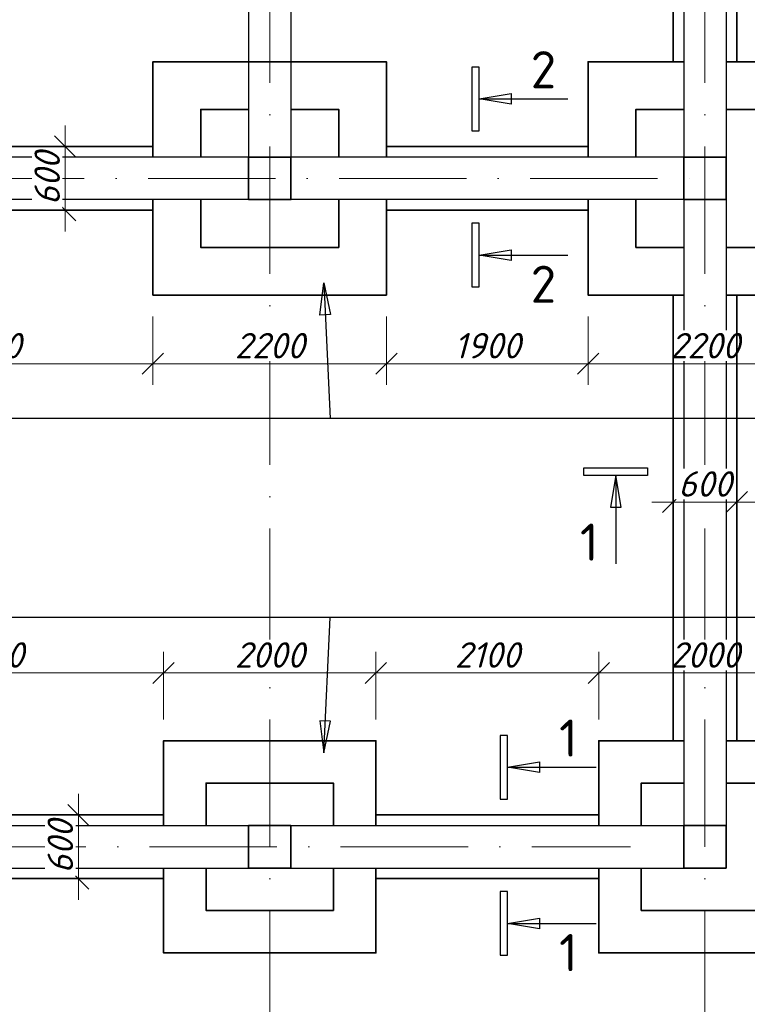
# Model space of a CAD drawing. Header units: millimetres. Extents: x 363306 to 7757304, y 1022887 to 1207196.
# Tile 16 of 256: x 498888 to 505743, y 1068300 to 1077581. Entities that reach past the tile are written whole.
import ezdxf

# ---------------------------------------------------------------- set-up
doc = ezdxf.new("R2010")
doc.units = ezdxf.units.MM
doc.linetypes.add('ACAD_ISO10W100', pattern=[18, 12, -3, 0, -3])
doc.layers.add('kcd_tx', color=7, linetype='Continuous')
doc.layers.add('размеры', color=12, linetype='Continuous', lineweight=15)
doc.styles.get("Standard").update_dxf_attribs({"font": 'isocpeui.ttf'})
doc.dimstyles.new('Санжар', dxfattribs={"dimtxt": 240, "dimasz": 200, "dimexe": 200, "dimexo": 200, "dimgap": 50, "dimtad": 1, "dimdec": 0, "dimtxsty": 'Standard', "dimblk": 'OBLIQUE', "dimcen": 2.5, "dimdle": 200, "dimclrd": 152, "dimclre": 152, "dimclrt": 152, "dimadec": 0, "dimazin": 0, "dimtfac": 1, "dimtdec": 0, "dimtmove": 0, "dimatfit": 3, "dimldrblk": 'OBLIQUE', "dimfxl": 0, "dimlwd": 0, "dimlwe": 0, "dimarcsym": 0})

# ---------------------------------------------------------------- blocks, each defined once
blk = doc.blocks.new('_Oblique')
at = {"color": 0, "linetype": 'ByBlock', "lineweight": -2}
blk.add_line((-0.5, -0.5), (0.5, 0.5), dxfattribs=at)
blk = doc.blocks.new('*D400')
at = {"linetype": 'Continuous', "lineweight": 0, "transparency": 16777216}
for p, q in [((496943.5, 1070984.8), (496943.5, 1071623.2)), ((500243.5, 1070984.8), (500243.5, 1071623.2)), ((496743.5, 1071423.2), (500443.5, 1071423.2))]:
    blk.add_line(p, q, dxfattribs=at)
at = {"layer": 'Defpoints', "color": 0, "lineweight": 25, "transparency": 16777216}
for p in [(500243.5, 1071423.2), (496943.5, 1070784.8), (500243.5, 1070784.8)]:
    blk.add_point(p, dxfattribs=at)
at = {"lineweight": 0, "transparency": 16777216, "xscale": 200, "yscale": 200, "zscale": 200, "rotation": 180}
blk.add_blockref('_Oblique', (496943.5, 1071423.2), dxfattribs=at)
at = {"lineweight": 0, "transparency": 16777216, "xscale": 200, "yscale": 200, "zscale": 200}
blk.add_blockref('_Oblique', (500243.5, 1071423.2), dxfattribs=at)
at = {"lineweight": 0, "transparency": 16777216, "insert": (498593.5, 1071593.2), "char_height": 240, "attachment_point": 5, "bg_fill": 3, "box_fill_scale": 1.1, "bg_fill_color": 256, "bg_fill_true_color": 13158600, "bg_fill_transparency": 0}
blk.add_mtext('3300', dxfattribs=at)
blk = doc.blocks.new('*D265')
at = {"linetype": 'Continuous', "lineweight": 0, "transparency": 16777216}
for p, q in [((500243.5, 1070984.8), (500243.5, 1071623.2)), ((502243.5, 1070984.8), (502243.5, 1071623.2)), ((500043.5, 1071423.2), (502443.5, 1071423.2))]:
    blk.add_line(p, q, dxfattribs=at)
at = {"layer": 'Defpoints', "color": 0, "lineweight": 25, "transparency": 16777216}
for p in [(502243.5, 1071423.2), (500243.5, 1070784.8), (502243.5, 1070784.8)]:
    blk.add_point(p, dxfattribs=at)
at = {"lineweight": 0, "transparency": 16777216, "xscale": 200, "yscale": 200, "zscale": 200, "rotation": 180}
blk.add_blockref('_Oblique', (500243.5, 1071423.2), dxfattribs=at)
at = {"lineweight": 0, "transparency": 16777216, "xscale": 200, "yscale": 200, "zscale": 200}
blk.add_blockref('_Oblique', (502243.5, 1071423.2), dxfattribs=at)
at = {"lineweight": 0, "transparency": 16777216, "insert": (501243.5, 1071593.2), "char_height": 240, "attachment_point": 5, "bg_fill": 3, "box_fill_scale": 1.1, "bg_fill_color": 256, "bg_fill_true_color": 13158600, "bg_fill_transparency": 0}
blk.add_mtext('2000', dxfattribs=at)
blk = doc.blocks.new('*D401')
at = {"linetype": 'Continuous', "lineweight": 0, "transparency": 16777216}
for p, q in [((502243.5, 1070984.8), (502243.5, 1071623.2)), ((504343.5, 1070984.8), (504343.5, 1071623.2)), ((502043.5, 1071423.2), (504543.5, 1071423.2))]:
    blk.add_line(p, q, dxfattribs=at)
at = {"layer": 'Defpoints', "color": 0, "lineweight": 25, "transparency": 16777216}
for p in [(504343.5, 1071423.2), (502243.5, 1070784.8), (504343.5, 1070784.8)]:
    blk.add_point(p, dxfattribs=at)
at = {"lineweight": 0, "transparency": 16777216, "xscale": 200, "yscale": 200, "zscale": 200, "rotation": 180}
blk.add_blockref('_Oblique', (502243.5, 1071423.2), dxfattribs=at)
at = {"lineweight": 0, "transparency": 16777216, "xscale": 200, "yscale": 200, "zscale": 200}
blk.add_blockref('_Oblique', (504343.5, 1071423.2), dxfattribs=at)
at = {"lineweight": 0, "transparency": 16777216, "insert": (503293.5, 1071593.2), "char_height": 240, "attachment_point": 5, "bg_fill": 3, "box_fill_scale": 1.1, "bg_fill_color": 256, "bg_fill_true_color": 13158600, "bg_fill_transparency": 0}
blk.add_mtext('2100', dxfattribs=at)
blk = doc.blocks.new('*D402')
at = {"linetype": 'Continuous', "lineweight": 0, "transparency": 16777216}
for p, q in [((504343.5, 1070984.8), (504343.5, 1071623.2)), ((506343.5, 1070984.8), (506343.5, 1071623.2)), ((504143.5, 1071423.2), (506543.5, 1071423.2))]:
    blk.add_line(p, q, dxfattribs=at)
at = {"layer": 'Defpoints', "color": 0, "lineweight": 25, "transparency": 16777216}
for p in [(506343.5, 1071423.2), (504343.5, 1070784.8), (506343.5, 1070784.8)]:
    blk.add_point(p, dxfattribs=at)
at = {"lineweight": 0, "transparency": 16777216, "xscale": 200, "yscale": 200, "zscale": 200, "rotation": 180}
blk.add_blockref('_Oblique', (504343.5, 1071423.2), dxfattribs=at)
at = {"lineweight": 0, "transparency": 16777216, "xscale": 200, "yscale": 200, "zscale": 200}
blk.add_blockref('_Oblique', (506343.5, 1071423.2), dxfattribs=at)
at = {"lineweight": 0, "transparency": 16777216, "insert": (505343.5, 1071593.2), "char_height": 240, "attachment_point": 5, "bg_fill": 3, "box_fill_scale": 1.1, "bg_fill_color": 256, "bg_fill_true_color": 13158600, "bg_fill_transparency": 0}
blk.add_mtext('2000', dxfattribs=at)
blk = doc.blocks.new('*D354')
at = {"linetype": 'Continuous', "lineweight": 0, "transparency": 16777216}
for p, q in [((497043.5, 1074784.8), (497043.5, 1074138.3)), ((500143.5, 1074784.8), (500143.5, 1074138.3)), ((496843.5, 1074338.3), (500343.5, 1074338.3))]:
    blk.add_line(p, q, dxfattribs=at)
at = {"layer": 'Defpoints', "color": 0, "lineweight": 25, "transparency": 16777216}
for p in [(497043.5, 1074984.8), (500143.5, 1074984.8), (500143.5, 1074338.3)]:
    blk.add_point(p, dxfattribs=at)
at = {"lineweight": 0, "transparency": 16777216, "xscale": 200, "yscale": 200, "zscale": 200, "rotation": 180}
blk.add_blockref('_Oblique', (497043.5, 1074338.3), dxfattribs=at)
at = {"lineweight": 0, "transparency": 16777216, "xscale": 200, "yscale": 200, "zscale": 200}
blk.add_blockref('_Oblique', (500143.5, 1074338.3), dxfattribs=at)
at = {"lineweight": 0, "transparency": 16777216, "insert": (498593.5, 1074508.3), "char_height": 240, "attachment_point": 5, "bg_fill": 3, "box_fill_scale": 1.1, "bg_fill_color": 256, "bg_fill_true_color": 13158600, "bg_fill_transparency": 0}
blk.add_mtext('3100', dxfattribs=at)
blk = doc.blocks.new('*D199')
at = {"linetype": 'Continuous', "lineweight": 0, "transparency": 16777216}
for p, q in [((500143.5, 1074784.8), (500143.5, 1074138.3)), ((502343.5, 1074784.8), (502343.5, 1074138.3)), ((499943.5, 1074338.3), (502543.5, 1074338.3))]:
    blk.add_line(p, q, dxfattribs=at)
at = {"layer": 'Defpoints', "color": 0, "lineweight": 25, "transparency": 16777216}
for p in [(500143.5, 1074984.8), (502343.5, 1074984.8), (502343.5, 1074338.3)]:
    blk.add_point(p, dxfattribs=at)
at = {"lineweight": 0, "transparency": 16777216, "xscale": 200, "yscale": 200, "zscale": 200, "rotation": 180}
blk.add_blockref('_Oblique', (500143.5, 1074338.3), dxfattribs=at)
at = {"lineweight": 0, "transparency": 16777216, "xscale": 200, "yscale": 200, "zscale": 200}
blk.add_blockref('_Oblique', (502343.5, 1074338.3), dxfattribs=at)
at = {"lineweight": 0, "transparency": 16777216, "insert": (501243.5, 1074508.3), "char_height": 240, "attachment_point": 5, "bg_fill": 3, "box_fill_scale": 1.1, "bg_fill_color": 256, "bg_fill_true_color": 13158600, "bg_fill_transparency": 0}
blk.add_mtext('2200', dxfattribs=at)
blk = doc.blocks.new('*D355')
at = {"linetype": 'Continuous', "lineweight": 0, "transparency": 16777216}
for p, q in [((502343.5, 1074784.8), (502343.5, 1074138.3)), ((504243.5, 1074784.8), (504243.5, 1074138.3)), ((502143.5, 1074338.3), (504443.5, 1074338.3))]:
    blk.add_line(p, q, dxfattribs=at)
at = {"layer": 'Defpoints', "color": 0, "lineweight": 25, "transparency": 16777216}
for p in [(502343.5, 1074984.8), (504243.5, 1074984.8), (504243.5, 1074338.3)]:
    blk.add_point(p, dxfattribs=at)
at = {"lineweight": 0, "transparency": 16777216, "xscale": 200, "yscale": 200, "zscale": 200, "rotation": 180}
blk.add_blockref('_Oblique', (502343.5, 1074338.3), dxfattribs=at)
at = {"lineweight": 0, "transparency": 16777216, "xscale": 200, "yscale": 200, "zscale": 200}
blk.add_blockref('_Oblique', (504243.5, 1074338.3), dxfattribs=at)
at = {"lineweight": 0, "transparency": 16777216, "insert": (503293.5, 1074508.3), "char_height": 240, "attachment_point": 5, "bg_fill": 3, "box_fill_scale": 1.1, "bg_fill_color": 256, "bg_fill_true_color": 13158600, "bg_fill_transparency": 0}
blk.add_mtext('1900', dxfattribs=at)
blk = doc.blocks.new('*D356')
at = {"linetype": 'Continuous', "lineweight": 0, "transparency": 16777216}
for p, q in [((504243.5, 1074784.8), (504243.5, 1074138.3)), ((506443.5, 1074784.8), (506443.5, 1074138.3)), ((504043.5, 1074338.3), (506643.5, 1074338.3))]:
    blk.add_line(p, q, dxfattribs=at)
at = {"layer": 'Defpoints', "color": 0, "lineweight": 25, "transparency": 16777216}
for p in [(504243.5, 1074984.8), (506443.5, 1074984.8), (506443.5, 1074338.3)]:
    blk.add_point(p, dxfattribs=at)
at = {"lineweight": 0, "transparency": 16777216, "xscale": 200, "yscale": 200, "zscale": 200, "rotation": 180}
blk.add_blockref('_Oblique', (504243.5, 1074338.3), dxfattribs=at)
at = {"lineweight": 0, "transparency": 16777216, "xscale": 200, "yscale": 200, "zscale": 200}
blk.add_blockref('_Oblique', (506443.5, 1074338.3), dxfattribs=at)
at = {"lineweight": 0, "transparency": 16777216, "insert": (505343.5, 1074508.3), "char_height": 240, "attachment_point": 5, "bg_fill": 3, "box_fill_scale": 1.1, "bg_fill_color": 256, "bg_fill_true_color": 13158600, "bg_fill_transparency": 0}
blk.add_mtext('2200', dxfattribs=at)
blk = doc.blocks.new('*D358')
at = {"layer": 'Defpoints', "color": 0, "lineweight": 25, "transparency": 16777216}
for p in [(499441.1, 1070084.8), (499659.3, 1070084.8, 0), (499659.3, 1069484.8, 0)]:
    blk.add_point(p, dxfattribs=at)
at = {"layer": 'kcd_tx', "lineweight": 0, "transparency": 16777216}
for p, q in [((499441.1, 1069284.8), (499441.1, 1070284.8)), ((499459.3, 1070084.8), (499241.1, 1070084.8)), ((499459.3, 1069484.8), (499241.1, 1069484.8))]:
    blk.add_line(p, q, dxfattribs=at)
at = {"layer": 'kcd_tx', "lineweight": 0, "transparency": 16777216, "xscale": 200, "yscale": 200, "zscale": 200}
for p, rotation in [((499441.1, 1070084.8), 90), ((499441.1, 1069484.8), 270)]:
    blk.add_blockref('_Oblique', p, dxfattribs=dict(at, rotation=rotation))
at = {"layer": 'kcd_tx', "lineweight": 40, "transparency": 16777216, "insert": (499271.1, 1069784.8), "char_height": 240, "attachment_point": 5, "rotation": 90, "bg_fill": 3, "box_fill_scale": 1.1, "bg_fill_color": 256, "bg_fill_true_color": 13158600, "bg_fill_transparency": 0}
blk.add_mtext('600', dxfattribs=at)
blk = doc.blocks.new('*D205')
at = {"layer": 'Defpoints', "color": 0, "lineweight": 25, "transparency": 16777216}
for p in [(499317.2, 1076384.8), (499535.3, 1076384.8, 0), (499535.3, 1075784.8, 0)]:
    blk.add_point(p, dxfattribs=at)
at = {"layer": 'kcd_tx', "lineweight": 0, "transparency": 16777216}
for p, q in [((499317.2, 1075584.8), (499317.2, 1076584.8)), ((499335.3, 1076384.8), (499117.2, 1076384.8)), ((499335.3, 1075784.8), (499117.2, 1075784.8))]:
    blk.add_line(p, q, dxfattribs=at)
at = {"layer": 'kcd_tx', "lineweight": 0, "transparency": 16777216, "xscale": 200, "yscale": 200, "zscale": 200}
for p, rotation in [((499317.2, 1076384.8), 90), ((499317.2, 1075784.8), 270)]:
    blk.add_blockref('_Oblique', p, dxfattribs=dict(at, rotation=rotation))
at = {"layer": 'kcd_tx', "lineweight": 40, "transparency": 16777216, "insert": (499147.2, 1076084.8), "char_height": 240, "attachment_point": 5, "rotation": 90, "bg_fill": 3, "box_fill_scale": 1.1, "bg_fill_color": 256, "bg_fill_true_color": 13158600, "bg_fill_transparency": 0}
blk.add_mtext('600', dxfattribs=at)
blk = doc.blocks.new('*D209')
at = {"layer": 'Defpoints', "color": 0, "lineweight": 25, "transparency": 16777216}
blk.add_point((505643.5, 1073034.8), dxfattribs=at)
at = {"layer": 'kcd_tx', "lineweight": 0, "transparency": 16777216}
for p, q in [((504843.5, 1073034.8), (505843.5, 1073034.8)), ((505043.5, 1073035.5), (505043.5, 1072834.8)), ((505643.5, 1073035.5), (505643.5, 1072834.8))]:
    blk.add_line(p, q, dxfattribs=at)
at = {"layer": 'kcd_tx', "lineweight": 0, "transparency": 16777216, "xscale": 200, "yscale": 200, "zscale": 200, "rotation": 180}
blk.add_blockref('_Oblique', (505043.5, 1073034.8), dxfattribs=at)
at = {"layer": 'kcd_tx', "lineweight": 0, "transparency": 16777216, "xscale": 200, "yscale": 200, "zscale": 200}
blk.add_blockref('_Oblique', (505643.5, 1073034.8), dxfattribs=at)
at = {"layer": 'kcd_tx', "lineweight": 25, "transparency": 16777216, "insert": (505343.5, 1073204.8), "char_height": 240, "attachment_point": 5, "bg_fill": 3, "box_fill_scale": 1.1, "bg_fill_color": 256, "bg_fill_true_color": 13158600, "bg_fill_transparency": 0}
blk.add_mtext('600', dxfattribs=at)
at = {"layer": 'Defpoints', "color": 0, "lineweight": 25, "transparency": 16777216}
for p in [(505043.5, 1073347.8, 0), (505643.5, 1073347.8, 0)]:
    blk.add_point(p, dxfattribs=at)

msp = doc.modelspace()

# ---------------------------------------------------------------- linework, layer by layer
at = {"color": 1, "linetype": 'ACAD_ISO10W100', "lineweight": 9, "ltscale": 100}
for p, q in [((501243.503, 1085384.834), (501243.503, 1066657.115)), ((505343.503, 1085384.834), (505343.503, 1066657.115)), ((474895.797, 1076084.834), (505397.075, 1076084.834)), ((474910.453, 1069784.834), (504643.503, 1069784.834))]:
    msp.add_line(p, q, dxfattribs=at)
at = {"color": 5, "lineweight": 30, "ltscale": 100}
for p, q in [((501043.503, 1078884.834), (501043.503, 1076284.834)), ((501443.503, 1078884.834), (501443.503, 1076284.834))]:
    msp.add_line(p, q, dxfattribs=at)
at = {"lineweight": 30, "ltscale": 100}
for p, q in [((505143.503, 1078884.834), (505143.503, 1076284.834)), ((505543.503, 1078884.834), (505543.503, 1076284.834)), ((501043.503, 1076284.834), (496143.503, 1076284.834)), ((505143.503, 1076284.834), (501443.503, 1076284.834)), ((501043.503, 1075884.834), (496143.503, 1075884.834)), ((505143.503, 1075884.834), (501443.503, 1075884.834)), ((505143.503, 1075884.834), (505143.503, 1069984.834)), ((505543.503, 1075884.834), (505543.503, 1069984.834)), ((496143.503, 1069984.834), (501043.503, 1069984.834)), ((501443.503, 1069984.834), (505143.503, 1069984.834)), ((496143.503, 1069584.834), (501043.503, 1069584.834)), ((501443.503, 1069584.834), (505143.503, 1069584.834))]:
    msp.add_line(p, q, dxfattribs=at)
at = {"linetype": 'Continuous', "lineweight": 25}
for p, q in [((503217.702, 1077134.615), (503147.702, 1077134.615)), ((503147.702, 1077134.615), (503147.702, 1076534.615)), ((503217.702, 1076534.615), (503217.702, 1077134.615)), ((503217.702, 1076834.615), (503518.152, 1076884.893)), ((503518.152, 1076884.893), (503518.152, 1076784.337)), ((503518.152, 1076784.337), (503217.702, 1076834.615)), ((503147.702, 1076534.615), (503217.702, 1076534.615)), ((503217.702, 1075662.783), (503147.702, 1075662.783)), ((503147.702, 1075662.783), (503147.702, 1075062.783)), ((503217.702, 1075062.783), (503217.702, 1075662.783)), ((503217.702, 1075362.783), (503518.152, 1075413.061)), ((503518.152, 1075312.505), (503217.702, 1075362.783)), ((503518.152, 1075413.061), (503518.152, 1075312.505)), ((503147.702, 1075062.783), (503217.702, 1075062.783)), ((504203.964, 1073285.423), (504203.964, 1073355.423)), ((504503.964, 1073285.423), (504453.686, 1072984.973)), ((504554.242, 1072984.973), (504503.964, 1073285.423)), ((504453.686, 1072984.973), (504554.242, 1072984.973)), ((503484.771, 1070534.615), (503785.221, 1070584.893)), ((503785.221, 1070584.893), (503785.221, 1070484.337)), ((503785.221, 1070484.337), (503484.771, 1070534.615)), ((503414.771, 1070234.615), (503484.771, 1070234.615)), ((503484.771, 1069362.783), (503414.771, 1069362.783)), ((503414.771, 1069362.783), (503414.771, 1068762.783)), ((503484.771, 1068762.783), (503484.771, 1069362.783)), ((503484.771, 1069062.783), (503785.221, 1069113.061)), ((503785.221, 1069012.505), (503484.771, 1069062.783)), ((503785.221, 1069113.061), (503785.221, 1069012.505)), ((503414.771, 1068762.783), (503484.771, 1068762.783))]:
    msp.add_line(p, q, dxfattribs=at)
for points in [[(503217.702, 1076834.615), (504051.036, 1076834.615)], [(503217.702, 1075362.783), (504051.036, 1075362.783)], [(504503.964, 1073285.423), (504503.964, 1072452.09)], [(503484.771, 1070534.615), (504318.104, 1070534.615)], [(503484.771, 1069062.783), (504318.104, 1069062.783)]]:
    msp.add_lwpolyline(points, dxfattribs=at)
at = {"color": 5, "lineweight": 25, "ltscale": 100}
for points in [[(507660.09, 1073821.911), (479613.786, 1073821.911)], [(507660.09, 1071947.757), (479613.786, 1071947.757)]]:
    msp.add_lwpolyline(points, dxfattribs=at)
at = {"layer": 'размеры', "color": 18, "lineweight": 35, "ltscale": 5, "true_color": 0x000000}
for points in [[(505043.503, 1077984.834), (505043.503, 1077184.834)], [(505643.503, 1077984.834), (505643.503, 1077184.834)], [(500143.503, 1076284.834), (500143.503, 1077184.834), (502343.503, 1077184.834), (502343.503, 1076284.834)], [(504243.503, 1076284.834), (504243.503, 1077184.834), (505143.503, 1077184.834)], [(505543.503, 1077184.834), (506443.503, 1077184.834), (506443.503, 1074984.834), (505543.503, 1074984.834)], [(500593.503, 1076284.834), (500593.503, 1076734.834), (501043.503, 1076734.834)], [(501443.503, 1076734.834), (501893.503, 1076734.834), (501893.503, 1076284.834)], [(504693.503, 1076284.834), (504693.503, 1076734.834), (505143.503, 1076734.834)], [(505543.503, 1076734.834), (505993.503, 1076734.834), (505993.503, 1075434.834), (505543.503, 1075434.834)], [(497043.503, 1076384.834), (500143.503, 1076384.834)], [(502343.503, 1076384.834), (504243.503, 1076384.834)], [(500593.503, 1075884.834), (500593.503, 1075434.834), (501893.503, 1075434.834), (501893.503, 1075884.834)], [(505143.503, 1074984.834), (504243.503, 1074984.834), (504243.503, 1075884.834)], [(505143.503, 1075434.834), (504693.503, 1075434.834), (504693.503, 1075884.834)], [(497043.503, 1075784.834), (500143.503, 1075784.834)], [(502343.503, 1075784.834), (504243.503, 1075784.834)], [(504343.503, 1069984.834), (504343.503, 1070784.834), (505143.503, 1070784.834)], [(505543.503, 1070784.834), (506343.503, 1070784.834), (506343.503, 1068784.834), (504343.503, 1068784.834), (504343.503, 1069584.834)], [(501843.503, 1069984.834), (501843.503, 1070384.834), (500643.503, 1070384.834), (500643.503, 1069984.834)], [(504743.503, 1069984.834), (504743.503, 1070384.834), (505143.503, 1070384.834)], [(505543.503, 1070384.834), (505943.503, 1070384.834), (505943.503, 1069184.834), (504743.503, 1069184.834), (504743.503, 1069584.834)], [(496943.503, 1070084.834), (500243.503, 1070084.834)], [(502243.503, 1070084.834), (504343.503, 1070084.834)], [(502243.503, 1069584.834), (502243.503, 1068784.834), (500243.503, 1068784.834), (500243.503, 1069584.834)], [(501843.503, 1069584.834), (501843.503, 1069184.834), (500643.503, 1069184.834), (500643.503, 1069584.834)], [(496943.503, 1069484.834), (500243.503, 1069484.834)], [(502243.503, 1069484.834), (504343.503, 1069484.834)]]:
    msp.add_lwpolyline(points, dxfattribs=at)
at = {"layer": 'размеры', "lineweight": 35, "ltscale": 5}
for points in [[(501043.503, 1075884.834), (501443.503, 1075884.834), (501443.503, 1076284.834), (501043.503, 1076284.834)], [(505143.503, 1075884.834), (505543.503, 1075884.834), (505543.503, 1076284.834), (505143.503, 1076284.834)], [(501043.503, 1069984.834), (501443.503, 1069984.834), (501443.503, 1069584.834), (501043.503, 1069584.834)], [(505143.503, 1069984.834), (505543.503, 1069984.834), (505543.503, 1069584.834), (505143.503, 1069584.834)]]:
    msp.add_lwpolyline(points, close=True, dxfattribs=at)

# ---------------------------------------------------------------- texts
at = {"linetype": 'Continuous', "lineweight": 25, "char_height": 350, "width": 315}
for s, insert, attachment_point in [('{\\fISOCPEUR|b0|i0|c204|p34;2}', (503702.702, 1077284.615), 1), ('\\fISOCPEUR|b0|i0|c0|p34;\\W1.0000000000;\\T1.0000000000;\\o\\l1', (504341.268, 1072831.701), 3), ('\\fISOCPEUR|b0|i0|c0|p34;\\W1.0000000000;\\T1.0000000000;\\o\\l1', (503969.771, 1068962.783), 1)]:
    msp.add_mtext(s, dxfattribs=dict(at, insert=insert, attachment_point=attachment_point))

# ---------------------------------------------------------------- dimensions: what is measured, and where the dimension line sits
at = {"color": 18, "lineweight": 0, "true_color": 0x000000}
for base, p1, p2, picture, middle in [((500143.503, 1074338.283), (497043.503, 1074984.834), (500143.503, 1074984.834), '*D354', (498593.503, 1074508.283)), ((500243.503, 1071423.247), (496943.503, 1070784.834), (500243.503, 1070784.834), '*D400', (498593.503, 1071593.247))]:
    dim = msp.add_linear_dim(base=base, p1=p1, p2=p2, dimstyle='Санжар', override={"dimclrd": 256, "dimclre": 256, "dimclrt": 256, "dimtmove": 1, "dimfxl": 600, "dimfxlon": 1, "dimtfill": 1, "dimarcsym": 1}, dxfattribs=at)
    dim.commit()
    dim.dimension.update_dxf_attribs({"geometry": picture, "text_midpoint": middle})

# ---------------------------------------------------------------- next in the draw order: dimensions: what is measured, and where the dimension line sits
for base, p1, p2, picture, middle in [((502343.503, 1074338.283), (500143.503, 1074984.834), (502343.503, 1074984.834), '*D199', (501243.503, 1074508.283)), ((502243.503, 1071423.247), (500243.503, 1070784.834), (502243.503, 1070784.834), '*D265', (501243.503, 1071593.247))]:
    dim = msp.add_linear_dim(base=base, p1=p1, p2=p2, dimstyle='Санжар', override={"dimclrd": 256, "dimclre": 256, "dimclrt": 256, "dimtmove": 1, "dimfxl": 600, "dimfxlon": 1, "dimtfill": 1, "dimarcsym": 1}, dxfattribs=at)
    dim.commit()
    dim.dimension.update_dxf_attribs({"geometry": picture, "text_midpoint": middle})
at = {"layer": 'kcd_tx', "color": 1, "lineweight": 40}
for base, p1, p2, picture, middle in [((499317.166, 1076384.834, 0), (499535.333, 1075784.834), (499535.333, 1076384.834), '*D205', (499147.166, 1076084.834, 0)), ((499441.096, 1070084.834, 0), (499659.263, 1069484.834), (499659.263, 1070084.834), '*D358', (499271.096, 1069784.834, 0))]:
    dim = msp.add_linear_dim(base=base, p1=p1, p2=p2, angle=90, dimstyle='Санжар', override={"dimclrd": 256, "dimclre": 256, "dimclrt": 256, "dimfxl": 1.25, "dimtfill": 1, "dimarcsym": 2}, dxfattribs=at)
    dim.commit()
    dim.dimension.update_dxf_attribs({"geometry": picture, "text_midpoint": middle})

# ---------------------------------------------------------------- next in the draw order: linework, layer by layer
at = {"color": 5, "lineweight": 25, "ltscale": 100}
for p, q in [((501716.414, 1074796.947), (501752.157, 1075099.471)), ((501752.157, 1075099.471), (501816.853, 1074801.792)), ((501816.853, 1074801.792), (501716.414, 1074796.947)), ((501816.853, 1070967.875), (501716.414, 1070972.72)), ((501716.414, 1070972.72), (501752.157, 1070670.196)), ((501752.157, 1070670.196), (501816.853, 1070967.875))]:
    msp.add_line(p, q, dxfattribs=at)
for points in [[(501752.157, 1075099.471), (501813.786, 1073821.911)], [(501752.157, 1070670.196), (501813.786, 1071947.757)]]:
    msp.add_lwpolyline(points, dxfattribs=at)

# ---------------------------------------------------------------- next in the draw order: dimensions: what is measured, and where the dimension line sits
at = {"color": 18, "lineweight": 0, "true_color": 0x000000}
for base, p1, p2, picture, middle in [((504243.503, 1074338.283), (502343.503, 1074984.834), (504243.503, 1074984.834), '*D355', (503293.503, 1074508.283)), ((504343.503, 1071423.247), (502243.503, 1070784.834), (504343.503, 1070784.834), '*D401', (503293.503, 1071593.247))]:
    dim = msp.add_linear_dim(base=base, p1=p1, p2=p2, dimstyle='Санжар', override={"dimclrd": 256, "dimclre": 256, "dimclrt": 256, "dimtmove": 1, "dimfxl": 600, "dimfxlon": 1, "dimtfill": 1, "dimarcsym": 1}, dxfattribs=at)
    dim.commit()
    dim.dimension.update_dxf_attribs({"geometry": picture, "text_midpoint": middle})

# ---------------------------------------------------------------- next in the draw order: linework, layer by layer
at = {"linetype": 'Continuous', "lineweight": 25}
for p, q in [((503484.771, 1070834.615), (503414.771, 1070834.615)), ((503414.771, 1070834.615), (503414.771, 1070234.615)), ((503484.771, 1070234.615), (503484.771, 1070834.615))]:
    msp.add_line(p, q, dxfattribs=at)
at = {"layer": 'размеры', "color": 18, "lineweight": 35, "ltscale": 5, "true_color": 0x000000}
for points in [[(500143.503, 1075884.834), (500143.503, 1074984.834), (502343.503, 1074984.834), (502343.503, 1075884.834)], [(502243.503, 1069984.834), (502243.503, 1070784.834), (500243.503, 1070784.834), (500243.503, 1069984.834)]]:
    msp.add_lwpolyline(points, dxfattribs=at)

# ---------------------------------------------------------------- next in the draw order: texts
at = {"linetype": 'Continuous', "lineweight": 25, "insert": (503702.702, 1075262.783), "char_height": 350, "width": 315, "attachment_point": 1}
msp.add_mtext('{\\fISOCPEUR|b0|i0|c204|p34;2}', dxfattribs=at)

# ---------------------------------------------------------------- next in the draw order: dimensions: what is measured, and where the dimension line sits
at = {"color": 18, "lineweight": 0, "true_color": 0x000000}
for base, p1, p2, picture, middle in [((506443.503, 1074338.283), (504243.503, 1074984.834), (506443.503, 1074984.834), '*D356', (505343.503, 1074508.283)), ((506343.503, 1071423.247), (504343.503, 1070784.834), (506343.503, 1070784.834), '*D402', (505343.503, 1071593.247))]:
    dim = msp.add_linear_dim(base=base, p1=p1, p2=p2, dimstyle='Санжар', override={"dimclrd": 256, "dimclre": 256, "dimclrt": 256, "dimtmove": 1, "dimfxl": 600, "dimfxlon": 1, "dimtfill": 1, "dimarcsym": 1}, dxfattribs=at)
    dim.commit()
    dim.dimension.update_dxf_attribs({"geometry": picture, "text_midpoint": middle})

# ---------------------------------------------------------------- next in the draw order: linework, layer by layer
at = {"layer": 'размеры', "color": 18, "lineweight": 35, "ltscale": 5, "true_color": 0x000000}
for points in [[(505043.503, 1074984.834), (505043.503, 1070784.834)], [(505643.503, 1074984.834), (505643.503, 1070784.834)]]:
    msp.add_lwpolyline(points, dxfattribs=at)

# ---------------------------------------------------------------- next in the draw order: texts
at = {"linetype": 'Continuous', "lineweight": 25, "insert": (503969.771, 1070984.615), "char_height": 350, "width": 315, "attachment_point": 1}
msp.add_mtext('\\fISOCPEUR|b0|i0|c0|p34;\\W1.0000000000;\\T1.0000000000;\\o\\l1', dxfattribs=at)

# ---------------------------------------------------------------- next in the draw order: dimensions: what is measured, and where the dimension line sits
at = {"layer": 'kcd_tx', "color": 244, "lineweight": 25, "true_color": 0x991b1e}
dim = msp.add_linear_dim(base=(505643.503, 1073034.834, 0), p1=(505043.503, 1073347.776), p2=(505643.503, 1073347.776), dimstyle='Санжар', override={"dimclrd": 256, "dimclre": 256, "dimclrt": 256, "dimfxl": 0.7, "dimfxlon": 1, "dimtfill": 1, "dimarcsym": 2}, dxfattribs=at)
dim.commit()
dim.dimension.update_dxf_attribs({"geometry": '*D209', "text_midpoint": (505343.503, 1073204.834, 0)})

# ---------------------------------------------------------------- next in the draw order: linework, layer by layer
at = {"linetype": 'Continuous', "lineweight": 25}
for p, q in [((504203.964, 1073355.423), (504803.964, 1073355.423)), ((504803.964, 1073355.423), (504803.964, 1073285.423)), ((504803.964, 1073285.423), (504203.964, 1073285.423))]:
    msp.add_line(p, q, dxfattribs=at)

doc.saveas('drawing.dxf')
